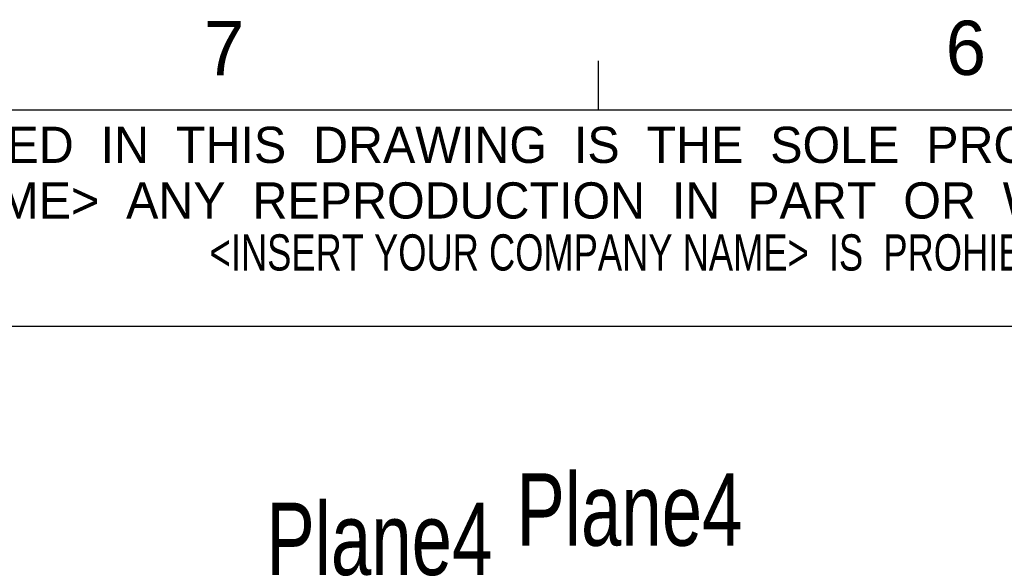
# Model space of a CAD drawing. Extents: x 5 to 273, y 8 to 212.
# Tile 13 of 19: x 48 to 92, y 188 to 212. Entities that reach past the tile are written whole.
import ezdxf

# ---------------------------------------------------------------- set-up
doc = ezdxf.new("R2010")
doc.units = 0
doc.layers.get('0').update_dxf_attribs({"linetype": 'CONTINUOUS'})

# ---------------------------------------------------------------- blocks, each defined once
blk = doc.blocks.new('NOTE8')
at = {"color": 7, "width": 0.75}
blk.add_text('<INSERT YOUR COMPANY NAME>  IS  PROHIBITED.', height=1.5875, dxfattribs=at).set_placement((40.005, -1.5875))

msp = doc.modelspace()

# ---------------------------------------------------------------- linework, layer by layer
at = {"color": 255, "linetype": 'CONTINUOUS'}
for p, q in [((73.785, 208.079), (73.785, 210.233)), ((8.38, 208.079), (270, 208.079)), ((8.38, 198.59), (111.69, 198.59))]:
    msp.add_line(p, q, dxfattribs=at)

# ---------------------------------------------------------------- block references
msp.add_blockref('NOTE8', (16.718, 202.625))

# ---------------------------------------------------------------- texts
at = {"color": 7, "width": 0.75}
for p in [(70.18, 188.966), (59.211, 187.679)]:
    msp.add_text('Plane4', height=3.175, dxfattribs=at).set_placement(p)
at = {"color": 7, "attachment_point": 1}
for s, insert, char_height in [('7', (56.479, 211.981), 2.381), ('6', (89.006, 211.997), 2.381), ('THE  INFORMATION  CONTAINED  IN  THIS  DRAWING  IS  THE  SOLE  PROPERTY  OF', (16.798, 207.345), 1.5875), ('<INSERT YOUR COMPANY NAME>  ANY  REPRODUCTION  IN  PART  OR  WHOLE  WITHOUT', (16.846, 204.905), 1.5875)]:
    msp.add_mtext(s, dxfattribs=dict(at, insert=insert, char_height=char_height))

doc.saveas('drawing.dxf')
